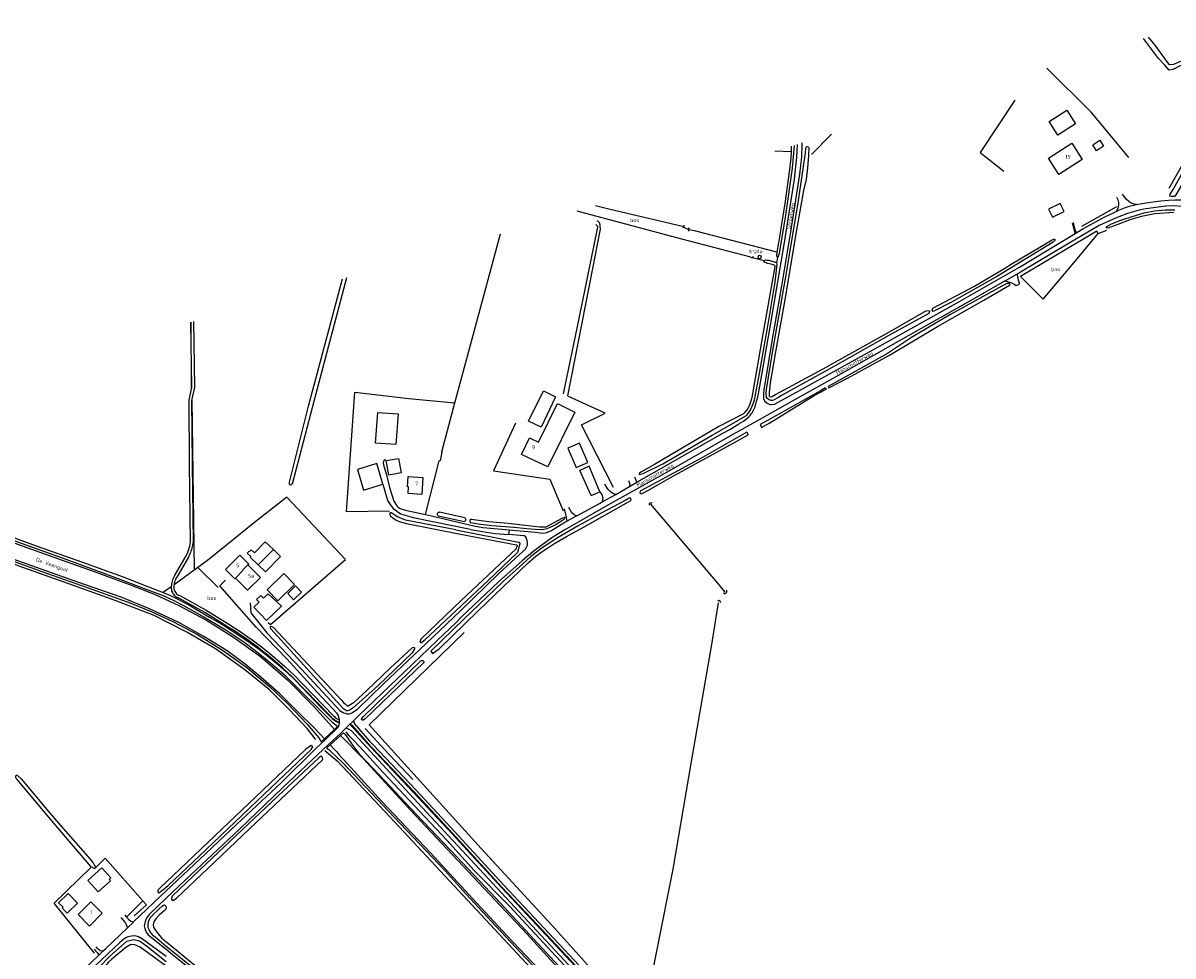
# Model space of a CAD drawing. Header units: metres. Extents: x 226218 to 240385, y 439369 to 449677.
# Tile 153 of 256: x 232906 to 233660, y 444303 to 444915. Entities that reach past the tile are written whole.
import ezdxf

# ---------------------------------------------------------------- set-up
doc = ezdxf.new("R2010")
doc.units = ezdxf.units.M
doc.header["$MEASUREMENT"] = 0
for name, color, linetype in [('CULTUURAANDUIDING', 253, 'Continuous'), ('DAKRAND', 4, 'Continuous'), ('DAKRAND-BYG', 4, 'Continuous'), ('FUNKTIEAAND', 253, 'Continuous'), ('HEG', 253, 'Continuous'), ('HEK', 253, 'Continuous'), ('HOOFDGEBOUW', 4, 'Continuous'), ('HOUTWAL', 253, 'Continuous'), ('HUISNUMMER', 253, 'Continuous'), ('INSTEEKSLOOT', 153, 'Continuous'), ('KANTVERH', 253, 'Continuous'), ('KANTWATER', 153, 'Continuous'), ('KUNSTWERK', 253, 'Continuous'), ('MIDSLTGREPPEL', 253, 'Continuous'), ('OVERIGEAFSCH', 253, 'Continuous'), ('OVLIJNOBJ', 253, 'Continuous'), ('RASTER', 253, 'Continuous'), ('STRAATNAAM', 253, 'Continuous'), ('TUSSENMUUR', 253, 'Continuous'), ('WATERLNAAM', 253, 'Continuous')]:
    doc.layers.add(name, color=color, linetype=linetype)
doc.styles.get("Standard").update_dxf_attribs({"font": 'iso.shx'})

msp = doc.modelspace()

# ---------------------------------------------------------------- linework, layer by layer
at = {"layer": 'DAKRAND'}
msp.add_line((233045.05, 444550.4), (233042.62, 444552.81), dxfattribs=at)
at = {"layer": 'DAKRAND-BYG'}
for p, q in [((233278.69, 444604.98), (233271.4, 444621.35)), ((233278.69, 444604.98), (233284.51, 444607.42)), ((233065.23, 444554.88), (233060.3, 444559.62))]:
    msp.add_line(p, q, dxfattribs=at)
for points in [[(233579.17, 444850.41), (233590.85, 444857.75), (233596.46, 444848.82), (233584.78, 444841.48), (233579.17, 444850.41)], [(233612.38, 444838.22), (233614.85, 444834.14), (233610.17, 444831.2), (233607.77, 444835.15), (233612.38, 444838.22)], [(233586.39, 444796.54), (233578.82, 444792.96), (233581.35, 444787.72), (233589.04, 444791.34), (233586.39, 444796.54)], [(233152.1, 444658.53), (233150.75, 444638.47), (233137.42, 444639.37), (233138.77, 444659.43), (233152.1, 444658.53)], [(233276.71, 444626.68), (233271.2, 444639.39), (233263.45, 444636.03), (233268.97, 444623.33), (233276.71, 444626.68)], [(233152.34, 444629.36), (233154.07, 444619.83), (233145.98, 444618.36), (233144.25, 444627.89), (233152.34, 444629.36)], [(233142.25, 444612.39), (233138.21, 444625.93), (233125.46, 444622.13), (233129.5, 444608.59), (233142.25, 444612.39)], [(233284.51, 444607.42), (233284.56, 444607.44), (233277.43, 444624.21), (233271.4, 444621.35)], [(233060.3, 444559.62), (233055.12, 444564.6), (233055.53, 444565.03), (233053.26, 444567.22), (233054.44, 444568.45), (233054.65, 444568.25), (233055.85, 444569.49), (233058.06, 444567.37), (233065.07, 444574.66), (233070.37, 444569.56)], [(233070.37, 444569.56), (233075.04, 444565.07), (233065.23, 444554.88)], [(233066.27, 444543.07), (233077.12, 444553.78), (233084.11, 444546.7), (233073.26, 444536), (233066.27, 444543.07)], [(233084.9, 444545.68), (233079.74, 444540.72), (233083.65, 444536.66), (233088.8, 444541.62), (233084.9, 444545.68)], [(233061.01, 444535), (233057.63, 444531.85), (233065.84, 444523.07), (233075.66, 444532.35), (233066.88, 444540.48), (233063.89, 444537.69)], [(233063.89, 444537.69), (233062.12, 444539.48), (233059.32, 444536.71), (233061.01, 444535)], [(232948.7, 444352.54), (232955.43, 444345.09), (232963.44, 444352.32), (232962.61, 444353.23), (232963.77, 444354.27), (232957.86, 444360.81), (232948.7, 444352.54)], [(232931.84, 444334.37), (232935.18, 444330.95), (232941.96, 444337.57), (232935.75, 444343.94), (232929.51, 444337.85), (232932.39, 444334.9), (232931.84, 444334.37)]]:
    msp.add_lwpolyline(points, dxfattribs=at)
at = {"layer": 'HEG'}
for p, q in [((233623.29, 444794.31), (233600.41, 444781.44)), ((233170.04, 444592.5), (233179, 444627.74)), ((233045.23, 444577.09), (233027.2, 444562.49)), ((233034.2, 444544.74), (233020.87, 444557.9)), ((232974.13, 444328.48), (232984.8, 444339.13))]:
    msp.add_line(p, q, dxfattribs=at)
at = {"layer": 'HEK'}
msp.add_line((233409.97, 444830.53), (233399.32, 444830.84), dxfattribs=at)
for points in [[(233631.38, 444826.66), (233606.88, 444856.31), (233577.61, 444885.35)], [(233556.69, 444864.46), (233533.93, 444830.12), (233549.37, 444817.89)], [(233146.5, 444594.66), (233118.38, 444594.37), (233123.75, 444672.84), (233159.19, 444668.72), (233189.44, 444665.79)]]:
    msp.add_lwpolyline(points, dxfattribs=at)
at = {"layer": 'HOOFDGEBOUW'}
for p, q in [((233244.26, 444640.03), (233256.61, 444665.32)), ((233038.93, 444556.48), (233048.3, 444565.87)), ((233042.62, 444552.81), (233038.93, 444556.48)), ((233045.47, 444550.82), (233045.05, 444550.4))]:
    msp.add_line(p, q, dxfattribs=at)
for points in [[(233594.02, 444836.12), (233600.87, 444825.38), (233585.63, 444815.65), (233578.77, 444826.4), (233594.02, 444836.12)], [(233389.79, 444760.38), (233388.33, 444760.74), (233388.79, 444762.63), (233390.26, 444762.28), (233389.79, 444760.38)], [(233256.61, 444665.32), (233268.01, 444659.69), (233250.4, 444623.79), (233241.43, 444627.92)], [(233241.43, 444627.92), (233233.14, 444631.86), (233238.36, 444642.83), (233244.26, 444640.03)], [(233167.63, 444605.67), (233158.78, 444606.26), (233159.07, 444610.64), (233158.24, 444610.7), (233158.69, 444617.53), (233168.38, 444616.89), (233167.63, 444605.67)], [(233053.96, 444559.69), (233054.03, 444559.62), (233053.77, 444559.35), (233061.86, 444551.32), (233053.47, 444542.87), (233045.47, 444550.82)], [(233048.3, 444565.87), (233054.24, 444559.97), (233053.96, 444559.69)], [(232950.62, 444338.46), (232958.15, 444330.95), (232949.82, 444322.58), (232942.28, 444330.1), (232950.62, 444338.46)]]:
    msp.add_lwpolyline(points, dxfattribs=at)
at = {"layer": 'HOUTWAL'}
msp.add_line((233423.27, 444828.63), (233436.33, 444842.15), dxfattribs=at)
for points in [[(233588.38, 444765.32), (233560.35, 444748.63), (233575.16, 444733.8), (233597.72, 444760.6)], [(232954.21, 444361.33), (232960.06, 444367.21), (232984.8, 444339.13)], [(232984.8, 444339.13), (232987.12, 444336.5), (232978.97, 444329.38)]]:
    msp.add_lwpolyline(points, dxfattribs=at)
at = {"layer": 'INSTEEKSLOOT'}
for p, q in [((233410.05, 444834.12), (233409.97, 444830.53)), ((233118.37, 444747.91), (233097.17, 444667.64)), ((233473.12, 444698.28), (233434.2, 444676.53)), ((233446.94, 444682.06), (233474.54, 444697.16)), ((233434.71, 444675.73), (233446.94, 444682.06)), ((233429.11, 444673.68), (233394.38, 444654.33)), ((233425.05, 444670.73), (233432.93, 444674.8)), ((233432.46, 444675.56), (233429.11, 444673.68)), ((233432.46, 444675.56), (233432.93, 444674.8)), ((233434.2, 444676.53), (233434.71, 444675.73)), ((233396.07, 444652.68), (233425.05, 444670.73)), ((233394.38, 444654.33), (233389.54, 444651.56)), ((233389.54, 444651.56), (233390.58, 444649.66)), ((233390.58, 444649.66), (233396.07, 444652.68)), ((233380.85, 444646.59), (233351.8, 444629.97)), ((233372.28, 444639.59), (233381.82, 444644.84)), ((233380.85, 444646.59), (233381.82, 444644.84)), ((233178.4, 444591.79), (233195.69, 444588.07)), ((233196.02, 444590.29), (233179.3, 444594.16)), ((233190.09, 444582.45), (233231.23, 444574.46)), ((233192.99, 444579.73), (233229.83, 444572.58)), ((233193.6, 444536.1), (233229.53, 444570.07)), ((233229.53, 444570.07), (233230.27, 444571.75)), ((233232.01, 444573.22), (233230.52, 444567.58))]:
    msp.add_line(p, q, dxfattribs=at)
for points in [[(233706.5, 444901.8), (233707.39, 444901.55), (233707.77, 444901.25), (233708.15, 444900.67), (233708.14, 444899.95), (233707.34, 444899.33), (233704, 444898.9), (233697.79, 444897.96), (233692.39, 444896.69), (233687.32, 444895.52), (233683.51, 444894.36), (233676.16, 444891.93), (233669.84, 444888.99), (233663.36, 444885.96), (233661.73, 444885.24), (233660.29, 444884.55), (233657.99, 444884.1), (233655.16, 444887.24), (233650.95, 444891.79), (233640.97, 444904.73)], [(233644.22, 444905.72), (233648.46, 444900.4), (233654.84, 444891.64), (233657.34, 444888.5), (233658.05, 444887.66), (233661.05, 444887.97), (233674.71, 444893.81), (233681.38, 444896.91), (233684.32, 444898.11), (233686.75, 444898.84), (233692.21, 444900.29), (233695.11, 444900.93), (233697.38, 444901.28), (233701.16, 444901.66), (233706.5, 444901.8)], [(233666.64, 444809.65), (233662.35, 444802.26), (233661.35, 444801.13), (233660.25, 444801.12), (233659.27, 444801.2), (233658.35, 444801.48), (233658.63, 444802.74), (233660.42, 444805.76), (233673.55, 444829.33), (233701.87, 444880.7), (233711.14, 444897.17), (233712.68, 444899.43), (233713.63, 444900.54), (233714.79, 444901.51), (233715.82, 444902.13), (233718.05, 444902.99), (233720.34, 444903.69)], [(233396.85, 444667.43), (233395.91, 444667.53), (233394.88, 444668.15), (233394.27, 444668.62), (233393.81, 444669.24), (233393.58, 444672.03), (233393.77, 444674.65), (233397.71, 444698.85), (233406.7, 444749.68), (233414.75, 444798.52), (233419.41, 444829.89), (233419.66, 444832.84), (233420.12, 444833.65), (233420.54, 444833.9), (233421.24, 444833.77), (233421.48, 444833.33), (233421.41, 444828.06), (233420.67, 444819.88), (233419.73, 444812.4), (233417.99, 444805.18), (233412.57, 444774.2), (233406.07, 444734.79), (233399.6, 444699.29), (233396.14, 444679.03), (233395.45, 444672.7), (233395.45, 444670.1), (233395.66, 444669.89), (233397.09, 444669.67), (233399.79, 444671.31), (233430.91, 444688.17), (233476, 444713.33), (233497.22, 444725.47), (233498.62, 444726.27), (233500.49, 444726.31), (233500.61, 444725.73), (233500.2, 444724.48), (233473.7, 444709.73), (233438.34, 444689.97), (233403.66, 444670.57), (233401.19, 444669.07), (233398.91, 444667.84), (233397.7, 444667.43), (233396.85, 444667.43)], [(233400.6, 444764.71), (233400.36, 444762.67), (233400.77, 444761.32), (233401.09, 444761.18), (233401.26, 444761.11), (233402.34, 444763.79), (233406.51, 444788.85), (233410.81, 444819.84), (233412.06, 444834.69), (233412.06, 444834.73)], [(233409.97, 444830.53), (233409.96, 444830.51), (233409.68, 444826.46), (233408.95, 444818.93), (233405.83, 444796.48), (233402.21, 444774.65), (233401.64, 444770.88), (233400.6, 444764.71)], [(233660.98, 444790.78), (233648.39, 444789.77), (233639.68, 444788.01), (233632.16, 444785.95), (233624.16, 444782.9), (233619.49, 444781.03), (233617.67, 444780.34), (233616.64, 444780.53), (233616.93, 444781.57), (233620.17, 444783.31), (233626.89, 444785.78), (233633.71, 444788.04), (233641.5, 444790.36), (233648.28, 444791.73), (233655.2, 444792.36), (233661.62, 444792.47)], [(233503.07, 444725.75), (233502.55, 444726.54), (233502.89, 444728), (233529.75, 444742.24), (233550.61, 444754.47), (233553.11, 444756.09), (233581.23, 444772.8), (233582.3, 444773.28), (233582.63, 444773.26), (233582.82, 444773.09), (233582.92, 444772.3), (233581.76, 444771.21), (233545.3, 444748.9), (233515.19, 444731.85), (233503.07, 444725.75)], [(233400.27, 444757.67), (233400.6, 444756.8), (233399.35, 444744.9), (233395.18, 444720.11), (233389.01, 444685.17), (233385.8, 444667.52), (233384.89, 444664.88), (233384.22, 444663.33), (233383.21, 444661.34), (233382.4, 444660.06), (233380.51, 444657.4), (233375.39, 444654.35)], [(233378.77, 444658.51), (233379.6, 444659.43), (233381.01, 444661.27), (233381.98, 444662.82), (233382.44, 444663.72), (233382.99, 444665.22), (233384.36, 444669.26), (233391.7, 444710.93), (233399.27, 444753.86), (233399.49, 444754.99), (233399.54, 444755.24), (233399.3, 444755.88), (233398.82, 444756.05), (233396.9, 444756.72), (233394.53, 444757.26), (233393.52, 444757.57), (233392.82, 444757.9), (233392.34, 444758.2), (233392.22, 444759.09), (233393.34, 444759.71), (233394.54, 444759.46), (233395.4, 444759.3), (233396.74, 444758.97), (233397.7, 444758.72), (233399.32, 444758.19), (233400.14, 444758.01), (233400.27, 444757.67)], [(233097.17, 444667.64), (233082.6, 444612.56), (233081.64, 444611.9), (233081.14, 444611.98), (233080.72, 444612.81), (233093.4, 444663.55), (233106.97, 444714.4), (233115.75, 444747.16)], [(233474.54, 444697.16), (233506.04, 444715.95), (233536.41, 444733.27), (233553.2, 444742.93), (233553.6, 444743.26), (233553.43, 444743.75), (233552.46, 444744.42), (233550.46, 444743.65), (233514.14, 444723.45), (233488.88, 444708.77), (233473.12, 444698.28)], [(233378.77, 444658.51), (233362.53, 444650.27), (233320.35, 444625.36), (233311.44, 444620.3), (233310.38, 444619.48), (233310.3, 444618.84), (233312.79, 444619.38), (233325.82, 444625.91), (233358.18, 444644.67), (233375.39, 444654.35)], [(233310.91, 444607.89), (233310.82, 444606.53), (233311.61, 444606.14), (233313.05, 444606.69), (233316.3, 444608.58), (233331.34, 444617.12), (233372.28, 444639.59)], [(233351.8, 444629.97), (233313.73, 444609.35), (233310.91, 444607.89)], [(232740.52, 444617.45), (232743.73, 444616.54), (232749.26, 444615.56), (232754.27, 444614.47), (232761.46, 444612.18), (232766.12, 444610.59), (232801.93, 444596.86), (232828.4, 444587.47), (232859.3, 444576.27), (232892.09, 444564.73), (232918.54, 444555.13), (232951.88, 444543.38), (232976.78, 444534.36), (232990.3, 444528.95), (233004.79, 444522.13), (233020.56, 444513.75), (233037.54, 444503.12), (233052.91, 444492.12), (233067.75, 444479.69), (233079.51, 444468.89), (233092.44, 444454.99), (233100.24, 444446.05), (233101.7, 444443.43)], [(233174.64, 444501.38), (233179.07, 444504.47), (233204.39, 444529.13), (233237.45, 444560.93), (233242.6, 444565.27), (233246.68, 444568.23), (233250.43, 444570.78), (233254.24, 444573.35), (233262.69, 444578.21), (233274.22, 444584.55), (233293.28, 444595.28), (233304.84, 444601.78), (233305.03, 444602.3), (233304.85, 444603.12), (233304.64, 444603.36), (233303.68, 444603.33), (233301.13, 444601.81), (233285.26, 444593.52), (233270.19, 444585.05), (233257.04, 444577.38), (233246.73, 444570.78), (233239.3, 444564.98), (233234, 444560.28), (233220.97, 444548.66), (233195.49, 444524.21), (233173.54, 444502.99), (233174.64, 444501.38)], [(233317.17, 444598.65), (233317.04, 444598.91), (233316.98, 444599.19), (233317, 444599.48), (233317.09, 444599.75), (233317.26, 444599.98), (233317.48, 444600.17), (233317.74, 444600.28), (233318.02, 444600.33), (233318.31, 444600.29), (233318.57, 444600.19), (233318.8, 444600.01)], [(233190.09, 444582.45), (233156.93, 444588.88), (233153.21, 444590.29), (233151.83, 444590.98), (233150.59, 444591.66), (233149.38, 444592.67), (233147.67, 444593.56), (233146.86, 444593.61), (233146.59, 444593.04), (233147.28, 444591.65), (233148.73, 444590.38), (233150.96, 444588.77), (233153.44, 444587.8), (233157.72, 444586.59), (233192.99, 444579.73)], [(233178.4, 444591.79), (233178.19, 444592.01), (233178.04, 444592.27), (233177.95, 444592.56), (233177.92, 444592.86), (233177.97, 444593.15), (233178.08, 444593.43), (233178.24, 444593.68), (233178.46, 444593.89), (233178.72, 444594.04), (233179, 444594.13), (233179.3, 444594.16)], [(233195.69, 444588.07), (233195.96, 444588.16), (233196.21, 444588.32), (233196.41, 444588.53), (233196.55, 444588.78), (233196.63, 444589.06), (233196.64, 444589.35), (233196.58, 444589.64), (233196.45, 444589.9), (233196.26, 444590.12), (233196.02, 444590.29)], [(233200.15, 444589.6), (233199.86, 444589.51), (233199.6, 444589.36), (233199.39, 444589.15), (233199.23, 444588.89), (233199.13, 444588.61), (233199.11, 444588.31), (233199.15, 444588.01), (233199.27, 444587.74), (233199.45, 444587.49), (233199.67, 444587.3), (233199.94, 444587.16)], [(233200.15, 444589.6), (233211.68, 444588.03), (233224.41, 444586.88), (233245.12, 444584.56), (233249.32, 444584.48), (233259.86, 444590.12), (233261.32, 444590.84), (233261.48, 444590.57), (233261.31, 444589.84), (233261.06, 444589.41), (233260.54, 444588.99), (233259.38, 444588.17), (233255.23, 444585.65), (233251.75, 444583.98), (233249.61, 444583.19), (233247.7, 444582.65), (233244.61, 444582.52), (233236.57, 444583.15), (233228.13, 444583.94), (233213.66, 444585.04), (233204.7, 444586.16), (233199.94, 444587.16)], [(233112.51, 444453.41), (233109.66, 444455.67), (233105.96, 444459.36), (233101.5, 444463.77), (233088.96, 444476.05), (233078.45, 444486.55), (233071.4, 444492.57), (233064.82, 444498.04), (233058.19, 444503.37), (233051.02, 444508.8), (233039.75, 444516.16), (233032.21, 444520.89), (233024.65, 444525.3), (233017.63, 444529.41), (233011.14, 444532.9), (233005.34, 444535.91), (232998.29, 444539.19), (232985.82, 444543.78), (232968.84, 444550.43), (232932.02, 444563.88), (232897.18, 444576.36)], [(233231.23, 444574.46), (233231.49, 444574.37), (233231.71, 444574.22), (233231.89, 444574.01), (233232, 444573.76), (233232.04, 444573.49), (233232.01, 444573.22)], [(233230.52, 444567.58), (233210.99, 444549.1), (233193.77, 444532.98)], [(233229.83, 444572.58), (233230.03, 444572.5), (233230.19, 444572.36), (233230.29, 444572.17), (233230.32, 444571.96), (233230.27, 444571.75)], [(233365.45, 444541.14), (233365.7, 444540.96), (233365.99, 444540.84), (233366.29, 444540.78), (233366.6, 444540.79), (233366.9, 444540.87), (233367.18, 444541.01), (233367.42, 444541.21), (233367.6, 444541.46), (233367.73, 444541.74), (233367.8, 444542.04), (233367.79, 444542.35), (233367.72, 444542.65), (233367.58, 444542.93)], [(233193.6, 444536.1), (233167.09, 444510.69), (233166.51, 444508.9), (233166.84, 444508.5), (233167.12, 444508.35), (233169.71, 444510.44), (233193.77, 444532.98)], [(233118.93, 444463.8), (233118.29, 444463.83), (233116.43, 444465.15), (233098.79, 444484.23), (233068.76, 444517.63), (233068.41, 444518.63), (233068.55, 444519.01), (233068.89, 444519.25), (233070.53, 444518.46), (233093.02, 444494.47), (233114.82, 444471), (233116.38, 444469.35), (233117.62, 444468.18), (233118.23, 444467.46), (233119.07, 444466.9), (233123.35, 444469.46), (233131.64, 444477.12), (233147, 444491.78), (233161.55, 444505.43), (233162.65, 444505.47), (233162.84, 444505.06), (233162.88, 444504.44), (233161.32, 444501.8), (233138.88, 444480.23), (233122.78, 444465.72), (233120.77, 444464.47), (233119.84, 444464.11), (233118.93, 444463.8)], [(233128.75, 444457.52), (233128.51, 444457.77), (233128.2, 444458), (233128.16, 444458.2), (233128.21, 444458.57), (233128.3, 444458.77), (233129.45, 444460.12), (233167.13, 444496.68), (233167.54, 444496.85), (233168.02, 444496.87), (233168.45, 444496.75), (233169.14, 444496.2), (233169.02, 444495.77), (233168.61, 444495.05), (233130.47, 444458.56), (233128.75, 444457.52)], [(233116.25, 444449.46), (233117.48, 444448.16), (233119.16, 444445.77), (233122.31, 444441.32), (233126.63, 444435.67), (233139.72, 444421.86), (233164.11, 444396.1), (233190.89, 444367.87)], [(233000, 444348.14), (233001.38, 444349.26), (233026.21, 444372.72), (233064.1, 444408.85), (233095.21, 444438.37), (233096.13, 444440.22), (233095.13, 444440.99), (233091.49, 444438.41), (233063.38, 444411.65), (233027.59, 444377.65), (233000, 444351.41)], [(233182.95, 444358.77), (233149.34, 444394.34), (233116.2, 444429.4), (233107.68, 444437.48), (233106.55, 444438.37), (233106.18, 444438.71), (233105.49, 444439.47)], [(233004.69, 444339.45), (233006.89, 444340.92), (233027.26, 444360.16), (233054.92, 444386.59), (233082.96, 444412.99), (233102.73, 444431.95), (233102.59, 444433.07), (233101.71, 444433.96), (233101.17, 444433.86), (233100.18, 444432.99), (233073.34, 444407.7), (233038.06, 444374.51), (233017.98, 444355.63), (233003.86, 444341.94), (233003.59, 444340.07), (233004.69, 444339.45)], [(232901.96, 444421.65), (232902.4, 444421.6), (232904.85, 444419.23), (232924, 444396.35), (232930.95, 444388.45), (232950.3, 444366.38), (232951.77, 444364.47), (232952.36, 444363.58), (232953.1, 444362.36), (232953.47, 444361.69), (232953.69, 444361.02), (232953.59, 444360.59), (232953.28, 444360.3), (232952.78, 444360.26), (232950.88, 444361.56), (232927.76, 444388.63), (232902.27, 444418.67), (232901.65, 444419.48), (232901.35, 444420.15), (232901.35, 444420.91), (232901.66, 444421.68), (232901.96, 444421.65)], [(233526.41, 444009.82), (233516.12, 444020.96), (233491.47, 444047.28), (233469.22, 444070.97), (233446.61, 444094.63), (233425.82, 444116.5), (233404.68, 444138.77), (233380.96, 444164.14), (233358, 444189.38), (233336.15, 444212.56), (233309.71, 444240.39), (233284.56, 444267.22), (233262.88, 444290.59), (233241.23, 444314.07), (233216.35, 444340.87), (233190.89, 444367.87)], [(233182.95, 444358.77), (233196.91, 444343.61), (233213.34, 444325.52), (233232.53, 444305.32), (233250.3, 444286.3), (233269.38, 444266.43), (233287.63, 444247.1), (233306.74, 444226.4), (233325.36, 444206.47), (233346.03, 444184.33), (233363.62, 444165.65), (233380.4, 444147.56), (233396.57, 444130.35), (233416.66, 444109.12), (233435.38, 444088.84), (233452.68, 444070.2), (233469.32, 444052.3), (233486.08, 444034.56), (233510.75, 444007.5), (233515.47, 444002.61)], [(233000, 444351.41), (232996.51, 444348.09), (232994.66, 444346.21), (232994.65, 444345.02), (232994.94, 444344.45)], [(232994.94, 444344.45), (232995.7, 444344.66), (233000, 444348.14)], [(233000, 444309.3), (232995.37, 444313.05), (232991.69, 444316.14), (232990.24, 444317.84), (232988.82, 444320.04), (232988.21, 444321.53), (232988.13, 444323.84), (232988.64, 444326.22), (232989.46, 444327.77), (232990.18, 444328.7), (232992, 444330.73), (232993.82, 444332.45), (232995.45, 444333.97), (232997.37, 444335.65), (232998.23, 444336.36), (232998.92, 444336.43), (232999.38, 444336.04), (232999.8, 444335.59), (233000, 444334.53)], [(233000, 444334.28), (232999.77, 444333.63), (232998.64, 444332.66), (232995.52, 444329.67), (232993.27, 444327.34), (232991.93, 444325.3), (232991.56, 444323.41), (232991.84, 444321.89), (232992.36, 444320.77), (232993.18, 444319.47), (232995.63, 444316.38), (232997, 444314.97), (233000, 444312.34)], [(233000, 444334.53), (233000.03, 444334.37), (233000, 444334.28)], [(232994.29, 444214.15), (232993.62, 444217.41), (232992.88, 444221.32), (232991.61, 444225.43), (232990.95, 444227.2), (232990.31, 444228.63), (232988.16, 444232.7), (232985.45, 444237.2), (232975.38, 444255.09), (232956.44, 444288.84), (232955.09, 444291.38), (232955.21, 444293.31), (232955.28, 444294.33), (232956.6, 444296.18), (232963.12, 444302.95), (232974.16, 444312.77), (232978.61, 444313.89), (232981.7, 444313.11), (232983.18, 444312.44), (232987.22, 444309.74), (233000, 444299.44)], [(233000, 444296.34), (232982.97, 444308.72), (232979.59, 444310.31), (232976.85, 444310.44), (232973.57, 444308.45), (232964.35, 444300.91), (232962.24, 444298.83), (232960.8, 444297.43), (232959.51, 444296.07), (232958.36, 444294.48), (232957.87, 444292.39), (232959.21, 444288.97), (232966.77, 444275.34), (232987.29, 444238.4), (232994.14, 444225.2), (232995.68, 444218.66), (232999.4, 444199.99), (233000, 444197.15)], [(233000, 444312.34), (233000.39, 444312), (233022.77, 444293.59), (233049.16, 444272.7), (233057.34, 444265.96), (233058.26, 444265.07), (233058.45, 444264.62), (233058.28, 444264.04), (233057.61, 444263.48)], [(233057.61, 444263.48), (233057.15, 444263.5), (233055.47, 444264.68), (233039.79, 444277.59), (233015.06, 444297.11), (233000, 444309.3)]]:
    msp.add_lwpolyline(points, dxfattribs=at)
at = {"layer": 'KANTVERH'}
for p, q in [((233016.83, 444676.18), (233016.19, 444718.58)), ((233017.88, 444719.09), (233018.54, 444676.02)), ((233015.03, 444667.57), (233016.83, 444676.18)), ((233018.54, 444676.02), (233016.73, 444667.4)), ((233015.45, 444625.67), (233015.03, 444667.57)), ((233016.73, 444667.4), (233017.15, 444625.69)), ((233015.99, 444574.6), (233015.45, 444625.67)), ((233017.15, 444625.69), (233017.69, 444574.5)), ((233017.69, 444574.5), (233017.62, 444573.99)), ((233015.97, 444567.61), (233015.58, 444566.67)), ((233016.32, 444568.57), (233015.97, 444567.61)), ((233016.63, 444569.53), (233016.32, 444568.57)), ((233016.91, 444570.51), (233016.63, 444569.53)), ((233017.16, 444571.5), (233016.91, 444570.51)), ((233017.37, 444572.49), (233017.16, 444571.5)), ((233017.55, 444573.49), (233017.37, 444572.49)), ((233017.62, 444573.99), (233017.55, 444573.49)), ((233005.5, 444552.28), (233013.15, 444565.48)), ((233014.64, 444564.66), (233006.96, 444551.4)), ((233014.73, 444564.84), (233014.64, 444564.66)), ((233015.17, 444565.74), (233014.73, 444564.84)), ((233015.58, 444566.67), (233015.17, 444565.74)), ((233003.39, 444545.22), (233003.39, 444544.84)), ((233005.12, 444545.87), (233005.09, 444544.82)), ((233005.09, 444544.82), (233005.09, 444544.78)), ((233005.09, 444544.78), (233005.13, 444543.96)), ((233005.21, 444546.68), (233005.12, 444545.87)), ((233005.35, 444547.49), (233005.21, 444546.68)), ((233005.55, 444548.29), (233005.35, 444547.49)), ((233005.8, 444549.07), (233005.55, 444548.29)), ((233006.11, 444549.83), (233005.8, 444549.07)), ((233006.47, 444550.56), (233006.11, 444549.83)), ((233006.89, 444551.3), (233006.47, 444550.56)), ((233006.96, 444551.4), (233006.89, 444551.3)), ((233035.15, 444545.76), (233038.96, 444549.44)), ((233005.13, 444543.96), (233005.28, 444543.2)), ((233005.28, 444543.2), (233005.53, 444542.47)), ((233005.53, 444542.47), (233005.88, 444541.78)), ((233005.88, 444541.78), (233006.32, 444541.15)), ((233006.32, 444541.15), (233006.85, 444540.59)), ((233006.85, 444540.59), (233007.45, 444540.1)), ((233007.45, 444540.1), (233008.11, 444539.71)), ((233008.11, 444539.71), (233008.98, 444539.34)), ((233025.48, 444528.28), (233008.29, 444537.78)), ((233008.98, 444539.34), (233026.34, 444529.75)), ((233026.34, 444529.75), (233041.04, 444520.66)), ((233040.14, 444519.21), (233025.48, 444528.28)), ((233041.04, 444520.66), (233045.61, 444517.75)), ((233045.61, 444517.75), (233049.27, 444515.33)), ((233049.27, 444515.33), (233052.88, 444512.84)), ((233052.88, 444512.84), (233056.45, 444510.3)), ((233056.45, 444510.3), (233059.97, 444507.68)), ((233059.97, 444507.68), (233063.45, 444505.01)), ((233063.45, 444505.01), (233066.87, 444502.28)), ((233066.87, 444502.28), (233067.76, 444501.56)), ((233067.76, 444501.56), (233074.46, 444495.93)), ((233074.46, 444495.93), (233077.85, 444492.92)), ((233077.85, 444492.92), (233081.19, 444489.85)), ((233081.19, 444489.85), (233083.73, 444487.46)), ((233107.77, 444460.33), (233082.56, 444486.22)), ((233083.73, 444487.46), (233109.88, 444460.53)), ((233134.18, 444439.93), (233120.6, 444454.97)), ((233122.17, 444454.21), (233120.6, 444454.97)), ((233134.56, 444440.26), (233122.17, 444454.21)), ((233122.87, 444457.2), (233123.52, 444455.2)), ((233123.52, 444455.2), (233133.38, 444443.91)), ((233133.38, 444443.91), (233135.79, 444441.43)), ((233162.12, 444410.54), (233134.18, 444439.93)), ((233162.48, 444410.88), (233134.56, 444440.26)), ((233135.79, 444441.43), (233163.72, 444412.04)), ((233187.52, 444383.11), (233162.12, 444410.54)), ((233187.89, 444383.45), (233162.48, 444410.88)), ((233163.72, 444412.04), (233189.14, 444384.6)), ((233219.93, 444347.88), (233187.52, 444383.11)), ((233220.3, 444348.21), (233187.89, 444383.45)), ((233189.14, 444384.6), (233221.55, 444349.37)), ((233239.92, 444327.3), (233220.3, 444348.21)), ((233221.55, 444349.37), (233241.16, 444328.46)), ((233239.55, 444326.95), (233219.93, 444347.88)), ((232972.84, 444329.93), (232974.13, 444328.48)), ((233286.36, 444277.11), (233239.55, 444326.95)), ((233286.73, 444277.45), (233239.92, 444327.3)), ((233241.16, 444328.46), (233287.96, 444278.62)), ((233246.09, 444316.31), (233267.18, 444293.69))]:
    msp.add_line(p, q, dxfattribs=at)
for points in [[(233413.92, 444835.3), (233413.43, 444826.97), (233412.01, 444812.47), (233405.52, 444772.35), (233396.29, 444716.81), (233388.39, 444671.67), (233387.52, 444667.81)], [(233391.96, 444668.32), (233392.03, 444671.69), (233392.33, 444674.53), (233392.9, 444678.32), (233397.83, 444707.59), (233403.79, 444742.57), (233409.76, 444778.04), (233415.64, 444815.88), (233416.87, 444827.09), (233417.22, 444834.96), (233417.2, 444836.3)], [(233623.39, 444800.73), (233624.21, 444798.91), (233624.63, 444797.3), (233624.71, 444795.72), (233624.55, 444794.4), (233624.35, 444793.77), (233623.24, 444791.41), (233624.2, 444791.88), (233626.35, 444792.84), (233628.61, 444793.72), (233631.86, 444794.72), (233635.45, 444795.71), (233636.51, 444795.91), (233635.64, 444795.96), (233634.18, 444796.46), (233632.63, 444797.1), (233631.41, 444797.88), (233629.8, 444799.39), (233627.2, 444802.67)], [(233741.4, 444765.89), (233721.62, 444776.01), (233705.48, 444784.43), (233694.41, 444789.3), (233688.8, 444791.04), (233684.88, 444792.11), (233681.2, 444792.92), (233677.87, 444793.5), (233671.36, 444794.35), (233666.18, 444794.7), (233660.7, 444795), (233655.69, 444794.72), (233650.94, 444794.19), (233645.96, 444793.58), (233641.24, 444792.84), (233638.18, 444792.27), (233630.56, 444790.09), (233622.64, 444786.88), (233611.98, 444782.17), (233592.35, 444770.59), (233560.43, 444751.55), (233558.35, 444750.35)], [(233636.51, 444795.91), (233638.82, 444796.37), (233642.74, 444797.09), (233647.42, 444797.71), (233652.52, 444798.37), (233657.43, 444798.81), (233662.11, 444799.02), (233666.59, 444799.03), (233671.13, 444798.52), (233675.56, 444797.95), (233679.19, 444797.37), (233684.02, 444796.57), (233688.71, 444795.19), (233693.77, 444793.46), (233699.17, 444791.54), (233706.39, 444788.19), (233722.5, 444779.86), (233742.96, 444769.44)], [(233596.32, 444776.91), (233597.33, 444777.52), (233601.35, 444779.95), (233615.7, 444787.87), (233620.59, 444790.09), (233623.24, 444791.41)], [(233260.56, 444671.72), (233270.85, 444721.21), (233282.91, 444779.95), (233283.13, 444781.12), (233282.98, 444781.72), (233281.76, 444782.79)], [(233282.7, 444785.45), (233283.92, 444784.33), (233284.16, 444783.96), (233284.64, 444779.75), (233279.73, 444753.86), (233263.19, 444670.46), (233287.82, 444659.24)], [(233594.18, 444783.96), (233595.87, 444778.19), (233596.32, 444776.91)], [(233597.33, 444777.52), (233596.9, 444777.87), (233596.5, 444778.97), (233595.07, 444784.22)], [(233409.16, 444670.43), (233436, 444685.35), (233475.71, 444707.39), (233518.5, 444731.22), (233559.65, 444754.82), (233596.32, 444776.91)], [(233558.35, 444750.35), (233558.23, 444749.7), (233558.36, 444748.53), (233558.78, 444746.57), (233559.5, 444744.49), (233559.3, 444743.53), (233557.3, 444742.62), (233556.02, 444743.73), (233554.23, 444744.59), (233552.54, 444745.01), (233551.14, 444745.33), (233550, 444745.59), (233558.35, 444750.35)], [(233550, 444745.59), (233524.7, 444731.11), (233483.2, 444707.81), (233444.65, 444685.99), (233409.06, 444666.1)], [(233308.84, 444613.74), (233318.31, 444619.28), (233347.91, 444636.13), (233365.17, 444645.87), (233369.65, 444648.32), (233375.74, 444651.97), (233378.75, 444653.78), (233380.78, 444655.27), (233381.98, 444656.34), (233383.01, 444657.62), (233383.79, 444658.64), (233384.32, 444659.32), (233385.05, 444660.55), (233386.26, 444663.16), (233387.52, 444667.81)], [(233409.06, 444666.1), (233388.93, 444654.74), (233369.66, 444643.85)], [(233391.96, 444668.32), (233392.57, 444667.19), (233394.22, 444665.54), (233395.93, 444664.71), (233397.12, 444664.65), (233399.13, 444665.02), (233409.16, 444670.43)], [(233369.66, 444643.85), (233328.3, 444620.2), (233291.29, 444599.52), (233261.45, 444582.55), (233253.73, 444577.77), (233246.64, 444572.77), (233240.61, 444568.03), (233233.61, 444562.18), (233217.99, 444548.47), (233193.58, 444525.13), (233190.42, 444521.98), (233177.87, 444509.96)], [(233143.96, 444628.57), (233142.91, 444627.77), (233142.54, 444627.24), (233142.47, 444626.35), (233142.7, 444624.23), (233144.48, 444618.65), (233146.54, 444610.38), (233147.99, 444605.55), (233149.45, 444601.35), (233151.29, 444598.24), (233152.43, 444597.23), (233153.6, 444596.6), (233156.96, 444595.35), (233170.04, 444592.5)], [(233199.71, 444582.78), (233163.2, 444590.14), (233153.98, 444592.88), (233152.2, 444593.89), (233151.02, 444594.69), (233149.64, 444595.82), (233147.07, 444599.05), (233145.47, 444601.75), (233144.15, 444606.1), (233143.45, 444608.49), (233142.4, 444612.26)], [(233284.51, 444607.42), (233285.8, 444605.63), (233286.34, 444603.6), (233286.3, 444602.38), (233285.97, 444600.83), (233294.87, 444605.7), (233294.13, 444605.95), (233292.45, 444606.81), (233290.98, 444607.9), (233289.99, 444608.87), (233288.71, 444610.85), (233287.7, 444612.55)], [(233303.24, 444614.94), (233304.07, 444612.41), (233304.01, 444610.91), (233308.84, 444613.74), (233307.33, 444616.96)], [(233294.87, 444605.7), (233298.79, 444607.84), (233304.01, 444610.91)], [(233269.4, 444591.73), (233268.5, 444591.98), (233267.55, 444592.43), (233266.04, 444593.64), (233264.25, 444597.27)], [(233269.4, 444591.73), (233284.23, 444599.87), (233285.97, 444600.83)], [(233170.04, 444592.5), (233173.99, 444591.64), (233202.7, 444584.81)], [(233261.02, 444596.22), (233262.16, 444591.77), (233262.77, 444588.17), (233269.21, 444591.63), (233269.4, 444591.73)], [(233199.71, 444582.78), (233211.43, 444580.68), (233215.7, 444580.05), (233224.64, 444579.47)], [(233202.7, 444584.81), (233207.95, 444584), (233225.04, 444582.43), (233224.64, 444579.47)], [(233225.04, 444582.43), (233241.98, 444580.93), (233245.32, 444580.48), (233246.87, 444580.39), (233248.64, 444580.48), (233249.77, 444580.78), (233252.26, 444581.77), (233261.49, 444587.48), (233262.77, 444588.17)], [(233013.15, 444565.48), (233013.75, 444566.71), (233014.28, 444567.97), (233014.76, 444569.26), (233015.16, 444570.57), (233015.51, 444571.9), (233015.78, 444573.24), (233015.99, 444574.6)], [(233193.23, 444529.67), (233218.16, 444553.84), (233231.61, 444566.05), (233235.71, 444569.82), (233236.47, 444571.19), (233236.95, 444572.43), (233237.05, 444573.48), (233237.04, 444574.05), (233236.77, 444575.63), (233236.48, 444576.59), (233236.18, 444577.24), (233235.85, 444577.89), (233234.9, 444578.57), (233224.64, 444579.47)], [(233005.5, 444552.27), (233005.03, 444551.47), (233004.61, 444550.64), (233004.25, 444549.78), (233003.95, 444548.89), (233003.72, 444547.99), (233003.54, 444547.07), (233003.43, 444546.15), (233003.39, 444545.22)], [(233000, 444345.64), (233022.22, 444366.47), (233046.26, 444389.22), (233075.69, 444416.8), (233098.46, 444439.3), (233104.26, 444444.68), (233112.68, 444452.78), (233113.56, 444454.32), (233113.71, 444455.75), (233113.73, 444456.32), (233113.75, 444457.45), (233113.67, 444458), (233113.56, 444458.71), (233113.33, 444459.57), (233113, 444460.62), (233112.15, 444461.96), (233099.05, 444475.96), (233079.2, 444497.86), (233059.05, 444518.57), (233035.15, 444545.76)], [(233003.39, 444544.84), (233003.4, 444544.13), (233003.49, 444543.43), (233003.64, 444542.74), (233003.86, 444542.07), (233004.14, 444541.42), (233004.48, 444540.8), (233004.89, 444540.22), (233005.35, 444539.68), (233005.86, 444539.19), (233006.41, 444538.75), (233007, 444538.36), (233007.63, 444538.04), (233008.29, 444537.78)], [(233055.2, 444534.54), (233055.62, 444527.98), (233066.14, 444514.93), (233088.56, 444491.25), (233113.95, 444464.05), (233115.61, 444462.88), (233116.21, 444462.63), (233116.63, 444462.44), (233117.38, 444462.2), (233118.59, 444461.9), (233119.54, 444461.73), (233120.38, 444461.87), (233121.02, 444462.11), (233121.84, 444462.51), (233122.53, 444462.89), (233125.43, 444464.9), (233142.68, 444481.44), (233170.53, 444507.89), (233193.23, 444529.67)], [(233066.68, 444500.25), (233063.5, 444502.8), (233060.28, 444505.31), (233057.02, 444507.77), (233053.72, 444510.16), (233050.38, 444512.51), (233047, 444514.8), (233043.59, 444517.03), (233040.14, 444519.21)], [(233177.87, 444509.96), (233161.42, 444494.2), (233126.71, 444460.96), (233124.55, 444458.84)], [(233082.56, 444486.22), (233079.48, 444489.13), (233076.35, 444491.99), (233073.17, 444494.79), (233069.95, 444497.55), (233066.68, 444500.25)], [(233107.77, 444460.33), (233108.37, 444459.65), (233109.02, 444459.02), (233109.72, 444458.43), (233110.46, 444457.9), (233111.23, 444457.41), (233112.03, 444456.99), (233112.87, 444456.62), (233113.73, 444456.32)], [(233109.88, 444460.53), (233110.4, 444459.97), (233110.98, 444459.45), (233111.6, 444459), (233112.25, 444458.6), (233112.95, 444458.27), (233113.67, 444458)], [(233246.09, 444316.31), (233159.46, 444409.48), (233121.57, 444450.58), (233120.1, 444451.52), (233119.63, 444451.78), (233117.97, 444452.4), (233124.55, 444458.84)], [(233117.97, 444452.4), (233114.93, 444449.43), (233103.32, 444438.53), (233076.36, 444413.2), (233048.05, 444386.25), (233012.75, 444352.97), (233000, 444340.83)], [(232974.59, 444321.48), (232978.31, 444325.04), (232978.72, 444325.43), (232996.14, 444342.03), (233000, 444345.64)], [(233000, 444340.83), (232988.84, 444330.21), (232987.15, 444327.88), (232986.55, 444326.5), (232986.04, 444324.55), (232985.65, 444322.69), (232985.76, 444321.78), (232986, 444320.97), (232986.89, 444318.68), (232987.7, 444317.41), (232988.31, 444316.85), (232990.38, 444315.03), (233000, 444307.36)], [(232955.57, 444303.27), (232958.49, 444306.08), (232960.22, 444307.74), (232974.59, 444321.48), (232974.52, 444322.38), (232973.88, 444323.79), (232973.08, 444325.06), (232970.61, 444328.13)], [(232974.13, 444328.48), (232975.4, 444327.05), (232976.78, 444325.85), (232977.47, 444325.56), (232978.72, 444325.43)], [(233000, 444302.65), (232984.46, 444314.02), (232981.84, 444315.55), (232979.63, 444316.09), (232977.22, 444316.08), (232974.93, 444315.43), (232973.59, 444314.78), (232972.44, 444314.17), (232969.61, 444311.92), (232953.7, 444296.78), (232919.42, 444263.23), (232910.15, 444254.31)], [(232902.1, 444261.65), (232902.84, 444260.59), (232903.31, 444260.18), (232904.09, 444259.75), (232904.86, 444259.41), (232905.61, 444258.74), (232906.35, 444257.76), (232907.29, 444257.02), (232914.87, 444264.33), (232936.87, 444285.3), (232955.57, 444303.27)], [(232952.79, 444307.54), (232954, 444306.23), (232954.6, 444305.46), (232954.93, 444305.05), (232955.36, 444304.38), (232955.57, 444303.27)], [(232958.49, 444306.08), (232957.89, 444306.09), (232956.77, 444306.45), (232956.25, 444306.81), (232955.49, 444307.46), (232954.82, 444308.18), (232954.09, 444308.97)], [(233000, 444307.36), (233004.28, 444303.95), (233041.31, 444274.2), (233075.97, 444246.74), (233115.71, 444215.13), (233138.3, 444196.6), (233143.46, 444192.5)]]:
    msp.add_lwpolyline(points, dxfattribs=at)
at = {"layer": 'KANTWATER'}
msp.add_line((233114.32, 444447.67), (233129.39, 444432.28), dxfattribs=at)
for points in [[(232746.69, 444628.92), (232750.33, 444627.12), (232779.14, 444617.41), (232822.04, 444601.8), (232860.68, 444588.3), (232889.71, 444577.8), (232922.73, 444565.99), (232952.91, 444555.13), (232976.08, 444546.66), (232992.81, 444540.09), (233008.3, 444532.95), (233026.43, 444523.3), (233044.27, 444512.21), (233061.85, 444499.34), (233079.82, 444484), (233096.86, 444466.65), (233110.49, 444451.55)], [(233103.79, 444445.35), (233097.26, 444452.4), (233086.32, 444463.22), (233074.53, 444475.01), (233062.06, 444485.76), (233051.85, 444494.4), (233040.11, 444503.16), (233024.75, 444512.64), (233008.34, 444521.76), (232989.18, 444530.68), (232970.57, 444538.27), (232945.86, 444546.93), (232918.12, 444556.71), (232880.45, 444570.02), (232832.41, 444587.57), (232793.79, 444600.89), (232765.03, 444611.96), (232750.6, 444616.59), (232745.65, 444617.98), (232744.08, 444618.46), (232741.08, 444619.02)], [(233107.61, 444441.45), (233110.11, 444438.81), (233111.88, 444436.78), (233113.19, 444435.17), (233118.71, 444429.16), (233141.46, 444404.28), (233173.56, 444370.51), (233200.96, 444340.7)], [(233205.09, 444350.96), (233160.37, 444398.58), (233129.39, 444432.28)], [(233205.09, 444350.96), (233236.78, 444317.23), (233254.41, 444297.96), (233276.18, 444274.73), (233294.26, 444254.83), (233314.63, 444233.2), (233335.98, 444210.39), (233356.41, 444188.72), (233376.16, 444167.48), (233397.87, 444144.37), (233418.66, 444122.04), (233441.13, 444098.65), (233462.29, 444075.93), (233485.83, 444050.63), (233508.39, 444027.27), (233525.63, 444009.12)], [(233200.96, 444340.7), (233223.55, 444316.34), (233248.38, 444290.1), (233273.38, 444263.91), (233301.16, 444234.28), (233326.06, 444206.93), (233348.03, 444183.89), (233373.67, 444156.36), (233402.84, 444125.01), (233432.27, 444093.78), (233458.55, 444065.17), (233486.37, 444036.18), (233512.99, 444007.39), (233517.48, 444002.61)]]:
    msp.add_lwpolyline(points, dxfattribs=at)
at = {"layer": 'KUNSTWERK'}
for p, q in [((233110.49, 444451.55), (233112.51, 444453.41)), ((233114.32, 444447.67), (233116.25, 444449.46))]:
    msp.add_line(p, q, dxfattribs=at)
for points in [[(233245.91, 444649.85), (233237.77, 444653.78), (233247.61, 444673.61), (233255.42, 444669.65), (233245.91, 444649.85)], [(233101.7, 444443.43), (233103.79, 444445.35), (233110.49, 444451.55)], [(233105.49, 444439.47), (233107.61, 444441.45), (233114.32, 444447.67)]]:
    msp.add_lwpolyline(points, dxfattribs=at)
at = {"layer": 'MIDSLTGREPPEL'}
for p, q in [((233338.36, 444773.18), (233269.65, 444791.53)), ((233383.56, 444761.46), (233338.36, 444773.18))]:
    msp.add_line(p, q, dxfattribs=at)
for points in [[(233338.78, 444781.47), (233291.27, 444792.57), (233281.62, 444795.05)], [(233339.47, 444782.34), (233339.63, 444781.03), (233339.3, 444780.68), (233338.98, 444780.65)], [(233343.1, 444780.52), (233342.54, 444779.96), (233342.41, 444779.3), (233342.72, 444778.46)], [(233400.6, 444764.71), (233347.47, 444778.41), (233343.13, 444779.4)], [(233384.71, 444761.04), (233384.64, 444760.84), (233384.01, 444760.72)], [(233384.56, 444762.1), (233384.78, 444761.27), (233384.71, 444761.04)], [(233317.66, 444599.41), (233362.84, 444546.15), (233366.54, 444541.69)], [(233312.39, 444258.77), (233322.28, 444308.32), (233332.52, 444360.03), (233344.67, 444430.47), (233358.09, 444508.67), (233362.38, 444534.67)], [(233361.94, 444535.97), (233362.8, 444536.27), (233363.51, 444535.2), (233363.53, 444534.95)], [(233161.87, 444418.67), (233146.33, 444435.15), (233130.67, 444452.27)]]:
    msp.add_lwpolyline(points, dxfattribs=at)
at = {"layer": 'OVERIGEAFSCH'}
for points in [[(233098.16, 444445.06), (233092.52, 444452.24), (233080.64, 444464.56), (233067.8, 444477.65), (233051.53, 444490.68), (233032.35, 444504.47), (233013.56, 444515.45), (232992.18, 444526.27), (232966.66, 444536.24), (232939.37, 444545.97), (232906.06, 444557.8), (232868, 444571.54), (232828.9, 444585.7), (232808.67, 444592.65)], [(233000.68, 444540.25), (233003.85, 444538.95), (233014.89, 444533.4), (233022.12, 444529.05), (233028.42, 444525.3), (233036.07, 444520.8), (233043.68, 444515.95), (233055.05, 444508.37), (233061.84, 444503.59), (233067.64, 444499.01), (233073.43, 444494.23), (233078.71, 444489.55), (233084.93, 444483.68), (233101.51, 444466.13), (233108.84, 444458.7), (233111.79, 444456.73)], [(233202.13, 444359.15), (233184.23, 444379.03), (233163.02, 444401.57), (233142.47, 444423.23), (233126.98, 444440.24), (233122.47, 444444.95), (233119.82, 444447.63), (233118.16, 444450.04)], [(233104.21, 444437.66), (233112.17, 444430.88), (233129.73, 444412.42), (233150.04, 444390.8)], [(233368.45, 444157.13), (233335.56, 444192.73), (233294.55, 444236.69), (233260.74, 444272.07), (233233.36, 444301.22), (233150.04, 444390.8)], [(233202.13, 444359.15), (233225.76, 444335.16), (233250.2, 444308.65), (233278.04, 444278.49), (233302.84, 444252.34), (233326.72, 444226.5), (233355.83, 444197.64), (233381.32, 444169.66), (233407.23, 444141.98), (233431.78, 444114.68), (233455.75, 444089.78), (233471.93, 444071.1), (233498.15, 444044.62), (233521.22, 444019.77), (233528.5, 444011.68)]]:
    msp.add_lwpolyline(points, dxfattribs=at)
at = {"layer": 'OVLIJNOBJ'}
for p, q in [((233338.78, 444781.47), (233343.13, 444779.4)), ((233383.56, 444761.46), (233392.22, 444759.09)), ((233401.09, 444761.18), (233400.27, 444757.67)), ((233027.2, 444562.49), (233020.87, 444557.9)), ((233018.39, 444556.1), (233005.19, 444546.52)), ((233020.87, 444557.9), (233018.39, 444556.1)), ((233003.39, 444545.22), (232998, 444541.31)), ((233111.79, 444456.73), (233113.71, 444455.75))]:
    msp.add_line(p, q, dxfattribs=at)
msp.add_lwpolyline([(233611.36, 444776.98), (233610.47, 444778.47), (233588.38, 444765.32)], dxfattribs=at)
at = {"layer": 'RASTER'}
for p, q in [((233016.66, 444675.96), (233016.4, 444718.65)), ((233016.66, 444675.96), (233016.67, 444675.39)), ((233016.78, 444667.62), (233018.39, 444556.1)), ((233180.8, 444633.62), (233189.44, 444665.79)), ((232998, 444541.31), (233000.68, 444540.25)), ((233252.93, 444323.16), (233311.53, 444258.57))]:
    msp.add_line(p, q, dxfattribs=at)
for points in [[(233746.51, 444914.98), (233716.59, 444904.83), (233714.26, 444903.9), (233712.91, 444902.66), (233710.46, 444899.48), (233707, 444894.18), (233695.89, 444874.74), (233671.43, 444830.7), (233657.7, 444806.39)], [(233597.72, 444760.6), (233611.36, 444776.98), (233617.07, 444779.04)], [(233189.44, 444665.79), (233197.03, 444694.06), (233219.29, 444776.75)], [(233293.34, 444610.24), (233272.48, 444651.44), (233288.02, 444659.13)], [(233229.13, 444652.38), (233214.82, 444621.29), (233251.59, 444615.68), (233260.42, 444594.88)], [(232751.91, 444630.89), (232752.44, 444630.55), (232757.15, 444628.26), (232790.27, 444616.48), (232832.67, 444601.3), (232875.39, 444586.42), (232914.77, 444572.07), (232945.14, 444561.33), (232971.88, 444551.66), (232988.38, 444545.09), (232998, 444541.31)], [(233180.8, 444633.62), (233179.7, 444627.72), (233179, 444627.74)], [(233066.92, 444521.81), (233068.51, 444520.52), (233117.74, 444563.15), (233079.21, 444604.01), (233055.77, 444585.67), (233045.23, 444577.09)], [(233195.4, 444515.24), (233133.22, 444454.57), (233206.54, 444373.48), (233252.93, 444323.16)], [(232952.95, 444304.88), (232926.69, 444337.64), (232950.68, 444360.91)]]:
    msp.add_lwpolyline(points, dxfattribs=at)
at = {"layer": 'TUSSENMUUR'}
for p, q in [((233060.3, 444559.62), (233070.37, 444569.56)), ((233053.89, 444559.76), (233053.96, 444559.69))]:
    msp.add_line(p, q, dxfattribs=at)
msp.add_lwpolyline([(233045.47, 444550.82), (233050.62, 444556), (233050.39, 444556.23), (233053.89, 444559.76)], dxfattribs=at)

# ---------------------------------------------------------------- texts
at = {"layer": 'CULTUURAANDUIDING'}
for p in [(233304.38, 444784.37), (233580.45, 444752.18), (233027, 444536.48)]:
    msp.add_text('bos', height=2.5, dxfattribs=at).set_placement(p)
at = {"layer": 'FUNKTIEAAND'}
msp.add_text('trafo', height=2.5, dxfattribs=at).set_placement((233382.42, 444763.84))
at = {"layer": 'HUISNUMMER'}
for s, p in [('15', (233589.82, 444825.89)), ('9', (233239.89, 444635.37)), ('7', (233163.32, 444611.71)), ('5', (233046, 444558)), ('5a', (233053.65, 444551.15)), ('1', (232950.22, 444330.52))]:
    msp.add_text(s, height=2.5, dxfattribs=at).set_placement(p)
at = {"layer": 'STRAATNAAM'}
for s, rotation, p in [('Stroetweg', 81.0184, (233409.61, 444779.6)), ('Manschotterweg', 29.2828, (233440.18, 444684.14)), ('Manschotterweg', 29.4108, (233309.38, 444610.48))]:
    msp.add_text(s, height=2.5, rotation=rotation, dxfattribs=at).set_placement(p)
at = {"layer": 'WATERLNAAM'}
msp.add_text('De Veengoot', height=2.5, rotation=340.4773, dxfattribs=at).set_placement((232914.36, 444562.03))

doc.saveas('drawing.dxf')
